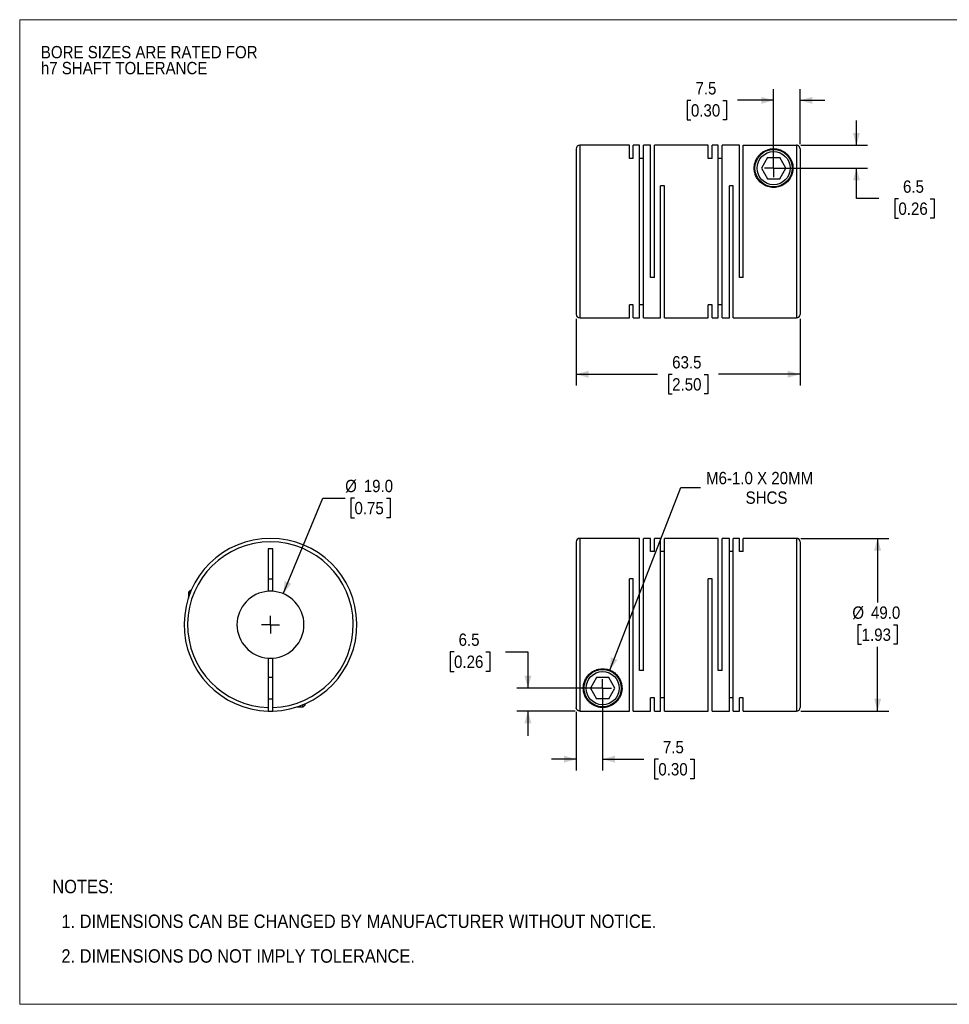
# Model space of a CAD drawing. Header units: millimetres. Extents: x 0 to 432, y 0 to 279.
# Tile 1 of 2: x 0 to 264, y 0 to 279. Entities that reach past the tile are written whole.
import ezdxf

# ---------------------------------------------------------------- set-up
doc = ezdxf.new("R2010")
doc.units = ezdxf.units.MM
doc.linetypes.add('SLD-Solid', pattern=[0])
doc.layers.add('SLD-0', color=7, linetype='SLD-Solid', lineweight=25)
doc.layers.add('TEXT', color=140, linetype='SLD-Solid', lineweight=25)
doc.styles.add('SLDTEXTSTYLE0', font='GOTHIC.TTF', dxfattribs={"width": 0.913})
doc.dimstyles.new('SLDDIMSTYLE0', dxfattribs={"dimtxt": 3.5, "dimasz": 3.5, "dimexe": 0, "dimexo": 0.0625, "dimgap": 0.875, "dimtad": 0, "dimtih": 1, "dimtoh": 1, "dimdec": 1, "dimrnd": 1e-09, "dimzin": 4, "dimdsep": 46, "dimtxsty": 'SLDTEXTSTYLE0', "dimsah": 1, "dimcen": 0, "dimadec": 0, "dimazin": 1, "dimtfac": 1, "dimtdec": 1, "dimtofl": 0, "dimtmove": 0, "dimatfit": 3, "dimfxl": 0, "dimfrac": 2, "dimtolj": 1, "dimtzin": 12, "dimarcsym": 0})
doc.dimstyles.new('SLDDIMSTYLE1', dxfattribs={"dimtxt": 3.5, "dimasz": 3.5, "dimexe": 0, "dimexo": 0.0625, "dimgap": 0.875, "dimtad": 0, "dimtih": 1, "dimtoh": 1, "dimdec": 1, "dimrnd": 1e-09, "dimzin": 12, "dimdsep": 46, "dimtxsty": 'SLDTEXTSTYLE0', "dimsah": 1, "dimcen": 0.09, "dimadec": 0, "dimazin": 3, "dimtfac": 1, "dimtdec": 1, "dimtmove": 0, "dimatfit": 0, "dimfxl": 0, "dimfrac": 2, "dimtolj": 1, "dimtzin": 12, "dimarcsym": 0})
doc.dimstyles.new('SLDDIMSTYLE2', dxfattribs={"dimtxt": 3.5, "dimasz": 3.5, "dimexe": 0, "dimexo": 0.0625, "dimgap": 0.875, "dimtad": 0, "dimtih": 1, "dimtoh": 1, "dimdec": 1, "dimrnd": 1e-09, "dimzin": 12, "dimdsep": 46, "dimtxsty": 'SLDTEXTSTYLE0', "dimsah": 1, "dimcen": 0, "dimadec": 0, "dimazin": 3, "dimtfac": 1, "dimtdec": 1, "dimtofl": 0, "dimtmove": 0, "dimatfit": 3, "dimfxl": 0, "dimfrac": 2, "dimtolj": 1, "dimtzin": 12, "dimarcsym": 0})
doc.dimstyles.new('SLDDIMSTYLE3', dxfattribs={"dimtxt": 3.5, "dimasz": 3.5, "dimexe": 0, "dimexo": 0.0625, "dimgap": 0.875, "dimtad": 0, "dimtih": 1, "dimtoh": 1, "dimdec": 1, "dimrnd": 1e-09, "dimzin": 4, "dimdsep": 46, "dimtxsty": 'SLDTEXTSTYLE0', "dimsah": 1, "dimcen": 0.09, "dimadec": 0, "dimazin": 1, "dimtfac": 1, "dimtdec": 1, "dimtofl": 0, "dimtmove": 0, "dimatfit": 3, "dimfxl": 0, "dimfrac": 2, "dimtolj": 1, "dimtzin": 12, "dimarcsym": 0})
doc.dimstyles.new('SLDDIMSTYLE4', dxfattribs={"dimtxt": 3.5, "dimasz": 3.5, "dimexe": 0, "dimexo": 0.0625, "dimgap": 0.875, "dimtad": 0, "dimtih": 1, "dimtoh": 1, "dimdec": 1, "dimrnd": 1e-09, "dimzin": 12, "dimdsep": 46, "dimtxsty": 'SLDTEXTSTYLE0', "dimsah": 1, "dimcen": 0.09, "dimadec": 0, "dimazin": 3, "dimtfac": 1, "dimtdec": 1, "dimtofl": 0, "dimtmove": 0, "dimatfit": 3, "dimfxl": 0, "dimfrac": 2, "dimtolj": 1, "dimtzin": 12, "dimarcsym": 0})

# ---------------------------------------------------------------- blocks, each defined once
blk = doc.blocks.new('Block2')
at = {"color": 7, "linetype": 'SLD-Solid', "lineweight": 18}
for p, q in [((0, 279.4), (431.8, 279.4)), ((0, 279.4), (0, 0)), ((431.8, 279.4), (431.8, 0)), ((0, 0), (431.8, 0))]:
    blk.add_line(p, q, dxfattribs=at)
blk = doc.blocks.new('SW_NOTE_0_2')
at = {"layer": 'SLD-0', "color": 0, "char_height": 3.5, "attachment_point": 1, "style": 'SLDTEXTSTYLE0'}
for s, insert in [('BORE SIZES ARE RATED FOR ', (0, 4.47)), ('h7 SHAFT TOLERANCE', (0, -0.05))]:
    blk.add_mtext(s, dxfattribs=dict(at, insert=insert))
blk = doc.blocks.new('SW_NOTE_0_3')
at = {"layer": 'TEXT', "color": 0, "char_height": 3.81, "attachment_point": 1, "style": 'SLDTEXTSTYLE0'}
for s, insert in [('NOTES:', (0, 4.87)), ('  1. DIMENSIONS CAN BE CHANGED BY MANUFACTURER WITHOUT NOTICE.', (0, -4.99)), ('  2. DIMENSIONS DO NOT IMPLY TOLERANCE.', (0, -14.84))]:
    blk.add_mtext(s, dxfattribs=dict(at, insert=insert))
blk = doc.blocks.new('_D')
at = {"layer": 'SLD-0'}
for p, q in [((74.78, 116.5), (85.99, 143.65)), ((85.99, 143.65), (92.34, 143.65)), ((94.98, 143.65), (93.92, 143.65)), ((93.92, 143.65), (93.92, 138.09)), ((104.03, 143.65), (105.1, 143.65)), ((105.1, 143.65), (105.1, 138.09)), ((93.92, 138.09), (94.98, 138.09)), ((105.1, 138.09), (104.03, 138.09))]:
    blk.add_line(p, q, dxfattribs=at)
blk.add_solid([(74.78, 116.5), (77.04, 119.35), (75.19, 120.12)], dxfattribs=at)
at = {"layer": 'SLD-0', "char_height": 3.5, "attachment_point": 1, "style": 'SLDTEXTSTYLE0'}
for s, insert in [('%%c', (92.34, 148.83)), ('19.0', (97.62, 148.83)), ('0.75', (94.98, 142.56))]:
    blk.add_mtext(s, dxfattribs=dict(at, insert=insert))
blk = doc.blocks.new('SW_CENTERMARKSYMBOL_0')
at = {"layer": 'SLD-0', "color": 0}
for q in [(-2.54, 0), (0, 2.54), (0, -2.54), (2.54, 0)]:
    blk.add_line((0, 0), q, dxfattribs=at)
blk = doc.blocks.new('_D_1')
at = {"layer": 'SLD-0'}
for p, q in [((165.39, 88.45), (165.39, 66.39)), ((157.89, 82.96), (157.89, 66.39)), ((157.89, 69.56), (150.89, 69.56)), ((165.39, 69.56), (177.06, 69.56)), ((181.19, 69.54), (180.13, 69.54)), ((180.13, 69.54), (180.13, 63.98)), ((190.25, 69.54), (191.31, 69.54)), ((191.31, 69.54), (191.31, 63.98)), ((180.13, 63.98), (181.19, 63.98)), ((191.31, 63.98), (190.25, 63.98))]:
    blk.add_line(p, q, dxfattribs=at)
for points in [[(157.89, 69.56), (154.39, 70.56), (154.39, 68.56)], [(165.39, 69.56), (168.89, 68.56), (168.89, 70.56)]]:
    blk.add_solid(points, dxfattribs=at)
at = {"layer": 'SLD-0', "char_height": 3.5, "attachment_point": 1, "style": 'SLDTEXTSTYLE0'}
for s, insert in [('7.5', (182.49, 74.72)), ('0.30', (181.19, 68.45))]:
    blk.add_mtext(s, dxfattribs=dict(at, insert=insert))
blk = doc.blocks.new('_D_2')
at = {"layer": 'SLD-0'}
for p, q in [((123.23, 100.04), (122.16, 100.04)), ((122.16, 100.04), (122.16, 94.48)), ((132.28, 100.04), (133.35, 100.04)), ((133.35, 100.04), (133.35, 94.48)), ((137.84, 100.06), (144.19, 100.06)), ((144.19, 100.06), (144.19, 89.72)), ((122.16, 94.48), (123.23, 94.48)), ((133.35, 94.48), (132.28, 94.48)), ((164.12, 89.72), (141.01, 89.72)), ((157.62, 83.23), (141.01, 83.23)), ((144.19, 83.23), (144.19, 76.23))]:
    blk.add_line(p, q, dxfattribs=at)
for points in [[(144.19, 89.72), (145.19, 93.22), (143.19, 93.22)], [(144.19, 83.23), (143.19, 79.73), (145.19, 79.73)]]:
    blk.add_solid(points, dxfattribs=at)
at = {"layer": 'SLD-0', "char_height": 3.5, "attachment_point": 1, "style": 'SLDTEXTSTYLE0'}
for s, insert in [('6.5', (124.52, 105.22)), ('0.26', (123.23, 98.95))]:
    blk.add_mtext(s, dxfattribs=dict(at, insert=insert))
blk = doc.blocks.new('_D_3')
at = {"layer": 'SLD-0'}
for p, q in [((167.39, 94.84), (187.57, 146.61)), ((187.57, 146.61), (193.13, 146.61))]:
    blk.add_line(p, q, dxfattribs=at)
blk.add_solid([(167.39, 94.84), (169.59, 97.74), (167.73, 98.47)], dxfattribs=at)
at = {"layer": 'SLD-0', "char_height": 3.5, "attachment_point": 1, "style": 'SLDTEXTSTYLE0'}
for s, insert in [('M6-1.0 X 20MM', (194.72, 151.08)), ('SHCS', (205.94, 145.53))]:
    blk.add_mtext(s, dxfattribs=dict(at, insert=insert))
blk = doc.blocks.new('_D_4')
at = {"layer": 'SLD-0'}
for p, q in [((221.66, 132.22), (246.57, 132.22)), ((243.4, 132.22), (243.4, 113.99)), ((238.87, 107.72), (237.81, 107.72)), ((237.81, 107.72), (237.81, 102.16)), ((247.92, 107.72), (248.99, 107.72)), ((248.99, 107.72), (248.99, 102.16)), ((237.81, 102.16), (238.87, 102.16)), ((243.4, 83.22), (243.4, 101.45)), ((248.99, 102.16), (247.92, 102.16)), ((221.66, 83.22), (246.57, 83.22))]:
    blk.add_line(p, q, dxfattribs=at)
for points in [[(243.4, 132.22), (242.4, 128.72), (244.4, 128.72)], [(243.4, 83.22), (244.4, 86.72), (242.4, 86.72)]]:
    blk.add_solid(points, dxfattribs=at)
at = {"layer": 'SLD-0', "char_height": 3.5, "attachment_point": 1, "style": 'SLDTEXTSTYLE0'}
for s, insert in [('%%c', (236.23, 112.9)), ('49.0', (241.51, 112.9)), ('1.93', (238.87, 106.63))]:
    blk.add_mtext(s, dxfattribs=dict(at, insert=insert))
blk = doc.blocks.new('SW_CENTERMARKSYMBOL_1')
at = {"layer": 'SLD-0', "color": 0}
for q in [(-2.54, 0), (0, 2.54), (0, -2.54), (2.54, 0)]:
    blk.add_line((0, 0), q, dxfattribs=at)
blk = doc.blocks.new('_D_6')
at = {"layer": 'SLD-0'}
for p, q in [((213.89, 238.55), (213.89, 259.7)), ((221.39, 244.04), (221.39, 259.7)), ((190.43, 256.49), (189.36, 256.49)), ((189.36, 256.49), (189.36, 250.94)), ((199.48, 256.49), (200.55, 256.49)), ((200.55, 256.49), (200.55, 250.94)), ((213.89, 256.52), (203.62, 256.52)), ((221.39, 256.52), (228.39, 256.52)), ((189.36, 250.94), (190.43, 250.94)), ((200.55, 250.94), (199.48, 250.94))]:
    blk.add_line(p, q, dxfattribs=at)
for points in [[(213.89, 256.52), (210.39, 257.52), (210.39, 255.52)], [(221.39, 256.52), (224.89, 255.52), (224.89, 257.52)]]:
    blk.add_solid(points, dxfattribs=at)
at = {"layer": 'SLD-0', "char_height": 3.5, "attachment_point": 1, "style": 'SLDTEXTSTYLE0'}
for s, insert in [('7.5', (191.72, 261.68)), ('0.30', (190.43, 255.41))]:
    blk.add_mtext(s, dxfattribs=dict(at, insert=insert))
blk = doc.blocks.new('_D_7')
at = {"layer": 'SLD-0'}
for p, q in [((237.4, 243.77), (237.4, 250.77)), ((221.66, 243.77), (240.57, 243.77)), ((215.16, 237.28), (240.57, 237.28)), ((237.4, 228.63), (237.4, 237.28)), ((243.75, 228.63), (237.4, 228.63)), ((249.3, 228.6), (248.24, 228.6)), ((248.24, 228.6), (248.24, 223.05)), ((258.35, 228.6), (259.42, 228.6)), ((259.42, 228.6), (259.42, 223.05)), ((248.24, 223.05), (249.3, 223.05)), ((259.42, 223.05), (258.35, 223.05))]:
    blk.add_line(p, q, dxfattribs=at)
for points in [[(237.4, 243.77), (238.4, 247.27), (236.4, 247.27)], [(237.4, 237.28), (236.4, 233.78), (238.4, 233.78)]]:
    blk.add_solid(points, dxfattribs=at)
at = {"layer": 'SLD-0', "char_height": 3.5, "attachment_point": 1, "style": 'SLDTEXTSTYLE0'}
for s, insert in [('6.5', (250.6, 233.79)), ('0.26', (249.3, 227.52))]:
    blk.add_mtext(s, dxfattribs=dict(at, insert=insert))
blk = doc.blocks.new('_D_8')
at = {"layer": 'SLD-0'}
for p, q in [((157.89, 194.51), (157.89, 175.61)), ((221.39, 194.51), (221.39, 175.61)), ((157.89, 178.78), (180.98, 178.78)), ((185.11, 178.76), (184.05, 178.76)), ((184.05, 178.76), (184.05, 173.2)), ((194.16, 178.76), (195.23, 178.76)), ((195.23, 178.76), (195.23, 173.2)), ((221.39, 178.78), (198.3, 178.78)), ((184.05, 173.2), (185.11, 173.2)), ((195.23, 173.2), (194.16, 173.2))]:
    blk.add_line(p, q, dxfattribs=at)
for points in [[(157.89, 178.78), (161.39, 177.78), (161.39, 179.78)], [(221.39, 178.78), (217.89, 179.78), (217.89, 177.78)]]:
    blk.add_solid(points, dxfattribs=at)
at = {"layer": 'SLD-0', "char_height": 3.5, "attachment_point": 1, "style": 'SLDTEXTSTYLE0'}
for s, insert in [('63.5', (185.11, 183.94)), ('2.50', (185.11, 177.67))]:
    blk.add_mtext(s, dxfattribs=dict(at, insert=insert))
blk = doc.blocks.new('SW_CENTERMARKSYMBOL_3')
at = {"layer": 'SLD-0', "color": 0}
for q in [(-2.54, 0), (0, 2.54), (0, -2.54), (2.54, 0)]:
    blk.add_line((0, 0), q, dxfattribs=at)

msp = doc.modelspace()

# ---------------------------------------------------------------- linework, layer by layer
for p, q in [((172.99, 243.78), (158.89, 243.78)), ((158.89, 243.78), (158.89, 194.78)), ((172.99, 240.05), (172.99, 243.78)), ((175.84, 243.78), (174.09, 243.78)), ((174.09, 240.05), (174.09, 243.78)), ((175.84, 194.78), (175.84, 243.78)), ((178.99, 243.78), (176.94, 243.78)), ((176.94, 194.78), (176.94, 243.78)), ((178.99, 206.28), (178.99, 243.78)), ((195.34, 243.78), (180.09, 243.78)), ((180.09, 206.28), (180.09, 243.78)), ((195.34, 240.05), (195.34, 243.78)), ((198.19, 243.78), (196.44, 243.78)), ((196.44, 240.05), (196.44, 243.78)), ((198.19, 194.78), (198.19, 243.78)), ((204.19, 243.78), (199.29, 243.78)), ((199.29, 194.78), (199.29, 243.78)), ((204.19, 206.28), (204.19, 243.78)), ((205.29, 206.28), (205.29, 243.77)), ((205.29, 243.77), (220.39, 243.77)), ((220.39, 243.77), (220.39, 194.78)), ((157.89, 242.78), (157.89, 195.78)), ((221.39, 242.77), (221.39, 195.78)), ((174.09, 240.05), (172.99, 240.05)), ((176.94, 240.05), (175.84, 240.05)), ((196.44, 240.05), (195.34, 240.05)), ((199.29, 240.05), (198.19, 240.05)), ((212.16, 240.28), (210.42, 237.28)), ((212.16, 240.28), (215.62, 240.28)), ((217.35, 237.28), (215.62, 240.28)), ((210.42, 237.28), (212.16, 234.28)), ((215.62, 234.28), (217.35, 237.28)), ((182.94, 232.28), (181.84, 232.28)), ((181.84, 194.78), (181.84, 232.28)), ((182.94, 194.78), (182.94, 232.28)), ((202.44, 232.28), (201.34, 232.28)), ((201.34, 194.78), (201.34, 232.28)), ((202.44, 194.78), (202.44, 232.28)), ((212.16, 234.28), (215.62, 234.28)), ((180.09, 206.28), (178.99, 206.28)), ((205.29, 206.28), (204.19, 206.28)), ((174.09, 198.52), (172.99, 198.52)), ((172.99, 194.78), (172.99, 198.52)), ((174.09, 194.78), (174.09, 198.52)), ((176.94, 198.52), (175.84, 198.52)), ((196.44, 198.52), (195.34, 198.52)), ((195.34, 194.78), (195.34, 198.52)), ((196.44, 194.78), (196.44, 198.52)), ((199.29, 198.52), (198.19, 198.52)), ((158.89, 194.78), (172.99, 194.78)), ((174.09, 194.78), (175.84, 194.78)), ((176.94, 194.78), (181.84, 194.78)), ((182.94, 194.78), (195.34, 194.78)), ((196.44, 194.78), (198.19, 194.78)), ((199.29, 194.78), (201.34, 194.78)), ((202.44, 194.78), (220.39, 194.78)), ((175.84, 132.22), (158.89, 132.22)), ((158.89, 132.22), (158.89, 83.23)), ((175.84, 94.72), (175.84, 132.22)), ((178.99, 132.22), (176.94, 132.22)), ((176.94, 94.72), (176.94, 132.22)), ((178.99, 128.49), (178.99, 132.22)), ((181.84, 132.22), (180.09, 132.22)), ((180.09, 128.49), (180.09, 132.22)), ((181.84, 83.22), (181.84, 132.22)), ((198.19, 132.22), (182.94, 132.22)), ((182.94, 83.22), (182.94, 132.22)), ((198.19, 94.72), (198.19, 132.22)), ((201.34, 132.22), (199.29, 132.22)), ((199.29, 94.72), (199.29, 132.22)), ((201.34, 83.22), (201.34, 132.22)), ((204.19, 132.22), (202.44, 132.22)), ((202.44, 83.22), (202.44, 132.22)), ((204.19, 128.49), (204.19, 132.22)), ((220.39, 132.22), (205.29, 132.22)), ((205.29, 128.49), (205.29, 132.22)), ((220.39, 132.22), (220.39, 83.22)), ((71.8, 129.22), (70.5, 129.22)), ((70.5, 129.22), (70.5, 117.2)), ((71.8, 117.2), (71.8, 129.22)), ((157.89, 131.22), (157.89, 84.23)), ((221.39, 131.22), (221.39, 84.22)), ((180.09, 128.49), (178.99, 128.49)), ((182.94, 128.49), (181.84, 128.49)), ((202.44, 128.49), (201.34, 128.49)), ((205.29, 128.49), (204.19, 128.49)), ((70.5, 120.72), (71.8, 120.72)), ((174.09, 120.72), (172.99, 120.72)), ((172.99, 83.23), (172.99, 120.72)), ((174.09, 83.22), (174.09, 120.72)), ((196.44, 120.72), (195.34, 120.72)), ((195.34, 83.22), (195.34, 120.72)), ((196.44, 83.22), (196.44, 120.72)), ((48.45, 117.52), (47.85, 116.92)), ((48.45, 117.52), (48.7, 117.52)), ((47.85, 116.92), (47.85, 115.29)), ((47.85, 116.92), (48.45, 116.92)), ((70.5, 98.24), (70.5, 84.23)), ((71.8, 84.23), (71.8, 98.24)), ((71.8, 92.72), (70.5, 92.72)), ((163.66, 92.72), (161.92, 89.72)), ((167.12, 92.72), (163.66, 92.72)), ((168.85, 89.72), (167.12, 92.72)), ((176.94, 94.72), (175.84, 94.72)), ((199.29, 94.72), (198.19, 94.72)), ((161.92, 89.72), (163.66, 86.72)), ((167.12, 86.72), (168.85, 89.72)), ((70.5, 86.72), (71.8, 86.72)), ((167.12, 86.72), (163.66, 86.72)), ((180.09, 86.95), (178.99, 86.95)), ((178.99, 83.22), (178.99, 86.95)), ((180.09, 83.22), (180.09, 86.95)), ((182.94, 86.95), (181.84, 86.95)), ((202.44, 86.95), (201.34, 86.95)), ((205.29, 86.95), (204.19, 86.95)), ((204.19, 83.22), (204.19, 86.95)), ((205.29, 83.22), (205.29, 86.95)), ((78.73, 84.42), (80.35, 84.42)), ((80.35, 84.42), (80.95, 85.02)), ((80.35, 84.42), (80.35, 85.01)), ((80.95, 85.02), (80.95, 85.27)), ((158.89, 83.23), (172.99, 83.23)), ((174.09, 83.22), (178.99, 83.22)), ((180.09, 83.22), (181.84, 83.22)), ((182.94, 83.22), (195.34, 83.22)), ((196.44, 83.22), (201.34, 83.22)), ((202.44, 83.22), (204.19, 83.22)), ((205.29, 83.22), (220.39, 83.22))]:
    msp.add_line(p, q)
at = {"flags": 128}
for points in [[(71.8, 117.2), (71.15, 117.22), (70.5, 117.2)], [(70.5, 98.24), (71.15, 98.22), (71.8, 98.24)]]:
    msp.add_lwpolyline(points, dxfattribs=at)
for centre, radius in [((213.89, 237.28), 5.3), ((213.89, 237.28), 4.7), ((165.39, 89.72), 5.3), ((165.39, 89.72), 4.7)]:
    msp.add_circle(centre, radius)
for centre, radius, start, end in [((158.89, 242.78), 1, 90, 180), ((158.89, 195.78), 1, 180, 270), ((220.39, 195.78), 1, 270, 0), ((71.15, 107.72), 24.5, 271.5203, 268.4797), ((158.89, 131.22), 1, 90, 180), ((220.39, 131.22), 1, 0, 90), ((71.15, 107.72), 23.5, 271.585, 268.415), ((71.15, 107.72), 9.5, 93.9233, 266.0767), ((71.15, 107.72), 9.5, 273.9233, 86.0767), ((220.39, 84.22), 1, 270, 0), ((71.15, 107.72), 24.5, 268.4797, 271.5203)]:
    msp.add_arc(centre, radius, start, end)
for points, knots in [([(221.39, 242.77), (221.39, 242.81), (221.38, 242.87), (221.37, 242.97), (221.35, 243.06), (221.31, 243.15), (221.28, 243.24), (221.23, 243.31), (221.18, 243.39), (221.12, 243.45), (221.06, 243.51), (221, 243.57), (220.93, 243.61), (220.87, 243.65), (220.8, 243.69), (220.73, 243.72), (220.66, 243.74), (220.59, 243.75), (220.52, 243.77), (220.45, 243.77), (220.41, 243.77), (220.39, 243.77)], [0, 0, 0, 0, 0.063668, 0.12611, 0.187326, 0.247315, 0.306078, 0.363615, 0.419925, 0.475008, 0.528865, 0.581496, 0.632901, 0.683079, 0.732031, 0.779758, 0.826258, 0.871532, 0.91558, 0.958403, 1, 1, 1, 1]), ([(219.39, 237.28), (219.39, 237.94), (219.21, 238.86), (218.74, 239.91), (218.36, 240.5), (218.01, 240.93), (217.63, 241.33), (217.08, 241.79), (216.45, 242.17), (215.85, 242.43), (215.42, 242.57), (215.05, 242.66), (214.73, 242.72), (214.4, 242.76), (214.04, 242.78), (213.68, 242.78), (213.33, 242.76), (212.99, 242.71), (212.61, 242.64), (212.15, 242.51), (211.69, 242.33), (211.26, 242.12), (210.74, 241.81), (210.18, 241.37), (209.6, 240.76), (209.12, 240.08), (208.62, 239.05), (208.35, 237.84), (208.41, 236.5), (208.67, 235.44), (209.15, 234.39), (209.93, 233.39), (210.97, 232.55), (212.27, 231.96), (213.71, 231.72), (215.17, 231.87), (216.51, 232.38), (217.62, 233.17), (218.46, 234.15), (219.02, 235.19), (219.33, 236.26), (219.39, 236.94), (219.39, 237.28)], [0, 0, 0, 0, 0.062263, 0.093558, 0.124749, 0.140265, 0.155765, 0.186839, 0.218218, 0.233958, 0.249621, 0.257888, 0.265337, 0.273527, 0.281124, 0.288868, 0.296882, 0.304373, 0.31266, 0.326862, 0.344024, 0.358415, 0.375268, 0.406475, 0.437463, 0.468484, 0.499753, 0.561888, 0.594423, 0.624367, 0.65664, 0.686983, 0.718603, 0.749425, 0.780733, 0.812013, 0.843013, 0.874687, 0.90506, 0.937247, 0.967346, 1, 1, 1, 1]), ([(159.89, 89.72), (159.89, 89.07), (160.06, 88.15), (160.53, 87.09), (160.91, 86.5), (161.27, 86.07), (161.65, 85.67), (162.19, 85.22), (162.83, 84.83), (163.42, 84.57), (163.85, 84.43), (164.23, 84.34), (164.54, 84.28), (164.87, 84.24), (165.23, 84.22), (165.6, 84.22), (165.95, 84.24), (166.28, 84.29), (166.67, 84.37), (167.13, 84.49), (167.58, 84.67), (168.02, 84.88), (168.53, 85.19), (169.1, 85.63), (169.67, 86.24), (170.15, 86.93), (170.65, 87.95), (170.93, 89.17), (170.86, 90.5), (170.61, 91.56), (170.12, 92.61), (169.34, 93.61), (168.3, 94.45), (167.01, 95.04), (165.57, 95.28), (164.11, 95.13), (162.76, 94.62), (161.65, 93.83), (160.81, 92.85), (160.26, 91.81), (159.95, 90.74), (159.89, 90.06), (159.89, 89.72)], [0, 0, 0, 0, 0.062263, 0.093558, 0.124749, 0.140265, 0.155765, 0.186839, 0.218218, 0.233958, 0.249621, 0.257888, 0.265337, 0.273527, 0.281124, 0.288868, 0.296882, 0.304373, 0.31266, 0.326862, 0.344024, 0.358415, 0.375268, 0.406475, 0.437463, 0.468484, 0.499753, 0.561888, 0.594423, 0.624367, 0.65664, 0.686983, 0.718603, 0.749425, 0.780733, 0.812013, 0.843013, 0.874687, 0.90506, 0.937247, 0.967346, 1, 1, 1, 1]), ([(70.5, 84.23), (70.5, 84.2), (70.5, 84.13), (70.5, 84.03), (70.5, 83.94), (70.5, 83.81), (70.5, 83.67), (70.5, 83.52), (70.5, 83.39), (70.5, 83.3), (70.5, 83.24), (70.5, 83.23), (70.5, 83.23)], [0, 0, 0, 0, 0.062382, 0.124477, 0.186899, 0.250252, 0.375573, 0.50011, 0.624942, 0.75013, 0.874977, 1, 1, 1, 1]), ([(71.8, 83.23), (71.8, 83.23), (71.8, 83.23), (71.8, 83.25), (71.8, 83.27), (71.8, 83.31), (71.8, 83.39), (71.8, 83.52), (71.8, 83.67), (71.8, 83.84), (71.8, 84.03), (71.8, 84.16), (71.8, 84.23)], [0, 0, 0, 0, 0.062739, 0.124914, 0.187134, 0.250006, 0.37523, 0.500814, 0.625421, 0.75039, 0.875105, 1, 1, 1, 1]), ([(158.89, 83.23), (158.85, 83.23), (158.79, 83.23), (158.69, 83.25), (158.6, 83.27), (158.47, 83.31), (158.33, 83.39), (158.18, 83.52), (158.05, 83.67), (157.96, 83.84), (157.9, 84.03), (157.89, 84.16), (157.89, 84.23)], [0, 0, 0, 0, 0.062739, 0.124914, 0.187134, 0.250006, 0.37523, 0.500814, 0.625421, 0.75039, 0.875105, 1, 1, 1, 1])]:
    msp.add_open_spline(points, degree=3, knots=knots)

# ---------------------------------------------------------------- block references
at = {"color": 7, "linetype": 'Continuous'}
msp.add_blockref('Block2', (0, 0), dxfattribs=at)
at = {"layer": 'SLD-0'}
for name, p in [('SW_NOTE_0_2', (6, 267.47)), ('SW_CENTERMARKSYMBOL_3', (213.89, 237.28)), ('SW_CENTERMARKSYMBOL_0', (71.15, 107.72)), ('SW_CENTERMARKSYMBOL_1', (165.39, 89.72))]:
    msp.add_blockref(name, p, dxfattribs=at)
at = {"layer": 'TEXT'}
msp.add_blockref('SW_NOTE_0_3', (9.26, 30.46), dxfattribs=at)

# ---------------------------------------------------------------- dimensions: what is measured, and where the dimension line sits
at = {"layer": 'SLD-0'}
for base, p1, p2, dimstyle, picture, middle in [((213.89, 256.52), (221.39, 242.77), (213.89, 237.28), 'SLDDIMSTYLE1', '_D_6', (194.95, 256.52)), ((157.89, 178.78), (221.39, 195.78), (157.89, 195.78), 'SLDDIMSTYLE4', '_D_8', (189.64, 178.78)), ((165.39, 69.56), (157.89, 84.23), (165.39, 89.72), 'SLDDIMSTYLE1', '_D_1', (185.72, 69.56))]:
    dim = msp.add_linear_dim(base=base, p1=p1, p2=p2, dimstyle=dimstyle, dxfattribs=at)
    dim.commit()
    dim.dimension.update_dxf_attribs({"geometry": picture, "text_midpoint": middle, "dimtype": 160})
for base, p1, p2, picture, middle in [((237.4, 237.28), (220.39, 243.77), (213.89, 237.28), '_D_7', (237.4, 228.63)), ((144.19, 89.72), (158.89, 83.23), (165.39, 89.72), '_D_2', (144.19, 100.06))]:
    dim = msp.add_linear_dim(base=base, p1=p1, p2=p2, angle=90, dimstyle='SLDDIMSTYLE1', dxfattribs=at)
    dim.commit()
    dim.dimension.update_dxf_attribs({"geometry": picture, "text_midpoint": middle, "dimtype": 160})
dim = msp.add_diameter_dim_2p(p1=(163.39, 84.6), p2=(167.39, 94.84), text='M6-1.0 X 20MM\\PSHCS', dimstyle='SLDDIMSTYLE2', override={"dimpost": '<>'}, dxfattribs=at)
dim.commit()
dim.dimension.update_dxf_attribs({"geometry": '_D_3', "text_midpoint": (211.75, 146.61), "dimtype": 163})
dim = msp.add_diameter_dim_2p(p1=(67.53, 98.94), p2=(74.78, 116.5), dimstyle='SLDDIMSTYLE0', dxfattribs=at)
dim.commit()
dim.dimension.update_dxf_attribs({"geometry": '_D', "text_midpoint": (99.51, 143.65), "dimtype": 163})
dim = msp.add_linear_dim(base=(243.4, 83.22), p1=(220.39, 132.22), p2=(220.39, 83.22), angle=90, text='%%c<>', dimstyle='SLDDIMSTYLE3', dxfattribs=at)
dim.commit()
dim.dimension.update_dxf_attribs({"geometry": '_D_4', "text_midpoint": (243.4, 107.72), "dimtype": 160})

doc.saveas('drawing.dxf')
